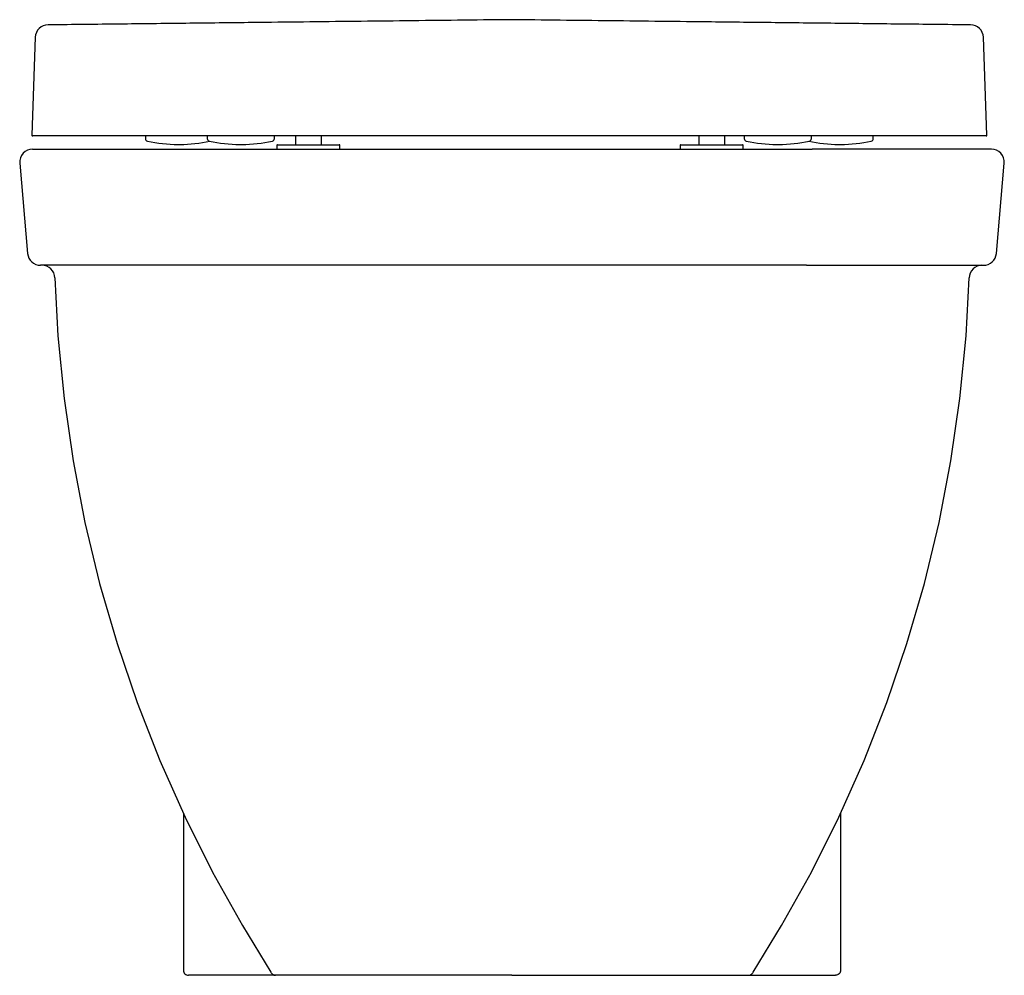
# Model space of a CAD drawing. Header units: millimetres. Extents: x 3674.884 to 3675.266, y 1710.333 to 1710.703.
import ezdxf

# ---------------------------------------------------------------- set-up
doc = ezdxf.new("R2010")
doc.units = ezdxf.units.MM
doc.layers.add('BLOCKS', color=3, linetype='Continuous')
doc.layers.add('SANINDUSA', color=3, linetype='Continuous')

msp = doc.modelspace()

# ---------------------------------------------------------------- linework, layer by layer
at = {"layer": 'BLOCKS'}
for p, q in [((3674.889494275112, 1710.652688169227), (3674.958955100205, 1710.652688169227)), ((3674.958955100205, 1710.652688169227), (3675.191452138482, 1710.652688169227)), ((3675.260912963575, 1710.652688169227), (3675.191452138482, 1710.652688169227)), ((3674.884513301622, 1710.647252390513), (3674.887575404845, 1710.612252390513)), ((3675.262831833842, 1710.612252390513), (3675.265893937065, 1710.647252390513)), ((3674.961110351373, 1710.607688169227), (3674.892556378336, 1710.607688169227)), ((3675.189296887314, 1710.607688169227), (3674.961110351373, 1710.607688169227)), ((3675.189296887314, 1710.607688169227), (3675.257850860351, 1710.607688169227)), ((3674.947936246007, 1710.395434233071), (3674.947936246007, 1710.334688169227)), ((3675.20247099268, 1710.395434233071), (3675.20247099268, 1710.334688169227)), ((3674.983187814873, 1710.332688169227), (3674.949925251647, 1710.332688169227)), ((3674.981792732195, 1710.333882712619), (3674.981937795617, 1710.33362023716)), ((3674.983628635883, 1710.332688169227), (3674.983187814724, 1710.332688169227)), ((3675.075203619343, 1710.332688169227), (3674.983627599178, 1710.332688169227)), ((3675.075203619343, 1710.332688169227), (3675.166779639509, 1710.332688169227)), ((3675.166778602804, 1710.332688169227), (3675.167219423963, 1710.332688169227)), ((3675.167219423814, 1710.332688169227), (3675.20048198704, 1710.332688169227)), ((3675.168614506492, 1710.333882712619), (3675.16846944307, 1710.33362023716))]:
    msp.add_line(p, q, dxfattribs=at)
at = {"layer": 'BLOCKS', "flags": 128}
for points in [[(3674.898122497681, 1710.602845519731), (3674.898000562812, 1710.60379660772), (3674.897699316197, 1710.604706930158), (3674.897229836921, 1710.605543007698), (3674.896609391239, 1710.606274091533), (3674.895860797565, 1710.606873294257), (3674.895011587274, 1710.607318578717), (3674.894092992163, 1710.607593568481), (3674.893138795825, 1710.607688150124)], [(3675.257268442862, 1710.607688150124), (3675.256312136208, 1710.607593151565), (3675.255391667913, 1710.607316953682), (3675.254541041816, 1710.606869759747), (3675.253791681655, 1710.606268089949), (3675.253171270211, 1710.605534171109), (3675.252702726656, 1710.604695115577), (3675.252403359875, 1710.603781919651), (3675.252284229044, 1710.602828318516)], [(3674.898122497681, 1710.602845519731), (3674.899294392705, 1710.580314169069), (3674.901669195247, 1710.556042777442), (3674.905163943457, 1710.531936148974), (3674.909765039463, 1710.508053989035), (3674.9154554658, 1710.484451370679), (3674.922212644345, 1710.461187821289), (3674.930009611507, 1710.438318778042), (3674.938811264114, 1710.415904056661), (3674.948575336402, 1710.394000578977), (3674.95924495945, 1710.3726698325), (3674.970747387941, 1710.351973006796), (3674.981798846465, 1710.333886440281)], [(3675.168608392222, 1710.333886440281), (3675.179659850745, 1710.351973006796), (3675.191162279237, 1710.3726698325), (3675.201831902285, 1710.394000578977), (3675.211595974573, 1710.415904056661), (3675.22039762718, 1710.438318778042), (3675.228194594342, 1710.461187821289), (3675.234951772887, 1710.484451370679), (3675.240642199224, 1710.508053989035), (3675.24524329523, 1710.531936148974), (3675.248738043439, 1710.556042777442), (3675.251112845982, 1710.580314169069), (3675.252249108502, 1710.602844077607)], [(3674.947936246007, 1710.334688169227), (3674.947974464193, 1710.334297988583), (3674.948087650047, 1710.333922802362), (3674.948271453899, 1710.333577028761), (3674.948518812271, 1710.333273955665), (3674.94882021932, 1710.333025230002), (3674.949164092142, 1710.332840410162), (3674.949537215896, 1710.332726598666), (3674.949925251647, 1710.332688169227)], [(3675.20247099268, 1710.334688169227), (3675.202432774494, 1710.334297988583), (3675.20231958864, 1710.333922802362), (3675.202135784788, 1710.333577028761), (3675.201888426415, 1710.333273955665), (3675.201587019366, 1710.333025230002), (3675.201243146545, 1710.332840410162), (3675.200870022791, 1710.332726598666), (3675.20048198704, 1710.332688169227)]]:
    msp.add_lwpolyline(points, dxfattribs=at)
at = {"layer": 'BLOCKS'}
for centre, radius, start, end in [((3674.889494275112, 1710.647688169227), 0.005000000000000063, 90, 185.0000000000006), ((3675.260912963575, 1710.647688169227), 0.005000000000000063, 354.9999999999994, 90), ((3674.892556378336, 1710.612688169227), 0.00500000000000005, 185.0000000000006, 270), ((3675.257850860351, 1710.612688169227), 0.00500000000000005, 270, 354.9999999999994), ((3674.983627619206, 1710.334688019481), 0.001999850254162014, 212.2604621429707, 269.9994261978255), ((3675.166778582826, 1710.334688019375), 0.001999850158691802, 270.0302739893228, 327.7444265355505)]:
    msp.add_arc(centre, radius, start, end, dxfattribs=at)
at = {"layer": 'SANINDUSA'}
for p, q in [((3674.895928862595, 1710.657815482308), (3674.895930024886, 1710.657815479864)), ((3674.933167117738, 1710.657815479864), (3674.933167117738, 1710.656788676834)), ((3674.957167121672, 1710.657815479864), (3674.957167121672, 1710.656788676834)), ((3674.983167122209, 1710.656788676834), (3674.983167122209, 1710.657815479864)), ((3674.991433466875, 1710.654458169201), (3674.991433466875, 1710.657815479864)), ((3675.001233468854, 1710.657815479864), (3675.001233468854, 1710.654458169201)), ((3675.147663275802, 1710.654458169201), (3675.147663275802, 1710.657815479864)), ((3675.15746327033, 1710.657815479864), (3675.15746327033, 1710.654458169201)), ((3675.165167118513, 1710.657815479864), (3675.165167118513, 1710.656788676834)), ((3675.19116711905, 1710.656788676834), (3675.19116711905, 1710.657815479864)), ((3675.215167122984, 1710.656788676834), (3675.215167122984, 1710.657815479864)), ((3675.252404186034, 1710.657815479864), (3675.252405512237, 1710.657815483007)), ((3674.945774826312, 1710.65449404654), (3674.946559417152, 1710.65449404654)), ((3674.969774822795, 1710.65449404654), (3674.970559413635, 1710.65449404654)), ((3674.984158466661, 1710.654158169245), (3674.984158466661, 1710.652688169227)), ((3674.984158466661, 1710.652688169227), (3674.991897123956, 1710.652688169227)), ((3674.984358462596, 1710.654358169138), (3674.991969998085, 1710.654358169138)), ((3674.991897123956, 1710.652688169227), (3675.008508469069, 1710.652688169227)), ((3674.991969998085, 1710.654358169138), (3675.008308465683, 1710.654358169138)), ((3675.008508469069, 1710.652688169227), (3675.008508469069, 1710.654158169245)), ((3675.140388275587, 1710.654158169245), (3675.140388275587, 1710.652688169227)), ((3675.140388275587, 1710.652688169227), (3675.164738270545, 1710.652688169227)), ((3675.140588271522, 1710.654358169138), (3675.16453827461, 1710.654358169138)), ((3675.164738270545, 1710.652688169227), (3675.164738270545, 1710.654158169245)), ((3675.177774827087, 1710.65449404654), (3675.178559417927, 1710.65449404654)), ((3675.20177482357, 1710.65449404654), (3675.20255941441, 1710.65449404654))]:
    msp.add_line(p, q, dxfattribs=at)
at = {"layer": 'SANINDUSA', "flags": 128}
for points in [[(3674.890500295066, 1710.695992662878), (3674.88983817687, 1710.677032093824), (3674.889176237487, 1710.658076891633)], [(3675.259158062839, 1710.658074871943), (3675.258496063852, 1710.677032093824), (3675.257833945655, 1710.695992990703)]]:
    msp.add_lwpolyline(points, dxfattribs=at)
at = {"layer": 'SANINDUSA'}
for centre, radius, start, end in [((3674.895497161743, 1710.695815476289), 0.005000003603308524, 89.9796880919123, 177.7947078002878), ((3675.252837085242, 1710.69581547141), 0.005000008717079, 2.136610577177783, 90.02687232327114), ((3674.889426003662, 1710.658065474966), 0.0002499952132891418, 173.8558463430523, 269.6874285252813), ((3674.934167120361, 1710.656788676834), 0.001000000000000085, 180, 257.271977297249), ((3674.94577482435, 1710.708178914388), 0.05368486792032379, 257.271977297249, 270), ((3674.946559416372, 1710.708178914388), 0.05368486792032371, 270, 282.4870701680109), ((3674.958167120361, 1710.656788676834), 0.001000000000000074, 180, 257.271977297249), ((3674.96977482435, 1710.708178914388), 0.05368486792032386, 257.271977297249, 270), ((3674.970559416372, 1710.708178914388), 0.05368486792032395, 270, 282.728022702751), ((3674.982167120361, 1710.656788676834), 0.001000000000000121, 282.728022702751, 0), ((3675.166167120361, 1710.656788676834), 0.001000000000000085, 180, 257.271977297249), ((3675.17777482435, 1710.708178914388), 0.05368486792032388, 257.271977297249, 270), ((3675.178559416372, 1710.708178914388), 0.05368486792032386, 270, 282.728022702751), ((3675.20177482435, 1710.708178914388), 0.05368486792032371, 257.5129298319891, 270), ((3675.190167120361, 1710.656788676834), 0.001000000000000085, 282.728022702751, 0), ((3675.202559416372, 1710.708178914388), 0.0536848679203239, 270, 282.728022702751), ((3675.214167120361, 1710.656788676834), 0.001000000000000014, 282.728022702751, 0), ((3675.258908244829, 1710.658065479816), 0.0002500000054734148, 269.883153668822, 2.721437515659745), ((3674.984358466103, 1710.654158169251), 0.0001999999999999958, 90, 180), ((3674.991533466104, 1710.654458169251), 0.0001000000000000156, 180, 270), ((3675.001133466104, 1710.654458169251), 0.0001000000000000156, 270, 0), ((3675.008308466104, 1710.654158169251), 0.0001999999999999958, 0, 90), ((3675.140588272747, 1710.654158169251), 0.0002000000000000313, 90, 180), ((3675.147763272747, 1710.654458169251), 9.999999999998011e-05, 180, 270), ((3675.157363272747, 1710.654458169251), 9.999999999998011e-05, 270, 0), ((3675.164538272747, 1710.654158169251), 0.0002000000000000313, 0, 90)]:
    msp.add_arc(centre, radius, start, end, dxfattribs=at)
for points, knots in [([(3675.074167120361, 1710.702815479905), (3675.067491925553, 1710.70274041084), (3675.054153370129, 1710.702590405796), (3675.034168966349, 1710.702365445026), (3675.014268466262, 1710.702140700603), (3674.994449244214, 1710.701916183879), (3674.972647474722, 1710.701668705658), (3674.948827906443, 1710.701398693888), (3674.922927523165, 1710.70110650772), (3674.905630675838, 1710.700912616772), (3674.895498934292, 1710.700815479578)], [0, 0, 0, 0, 0.1130112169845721, 0.2258220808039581, 0.3382466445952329, 0.4501399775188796, 0.5615356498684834, 0.707241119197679, 0.8533310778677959, 1, 1, 1, 1]), ([(3675.252834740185, 1710.700815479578), (3675.243096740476, 1710.700908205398), (3675.226583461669, 1710.701093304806), (3675.201855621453, 1710.701372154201), (3675.177173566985, 1710.701651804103), (3675.154231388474, 1710.701912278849), (3675.133002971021, 1710.702152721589), (3675.113453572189, 1710.702373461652), (3675.093823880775, 1710.702594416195), (3675.080723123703, 1710.70274174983), (3675.074167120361, 1710.702815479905)], [0, 0, 0, 0, 0.1400160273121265, 0.2795001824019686, 0.4186017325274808, 0.557832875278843, 0.6677625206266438, 0.7782006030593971, 0.8890050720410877, 1, 1, 1, 1]), ([(3675.258885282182, 1710.657815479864), (3675.258814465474, 1710.657815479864), (3675.258668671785, 1710.657815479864), (3675.257304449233, 1710.657815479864), (3675.255082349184, 1710.657815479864), (3675.251935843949, 1710.657815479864), (3675.247730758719, 1710.657815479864), (3675.242317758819, 1710.657815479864), (3675.235587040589, 1710.657815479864), (3675.227752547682, 1710.657815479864), (3675.219136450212, 1710.657815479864), (3675.209865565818, 1710.657815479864), (3675.200093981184, 1710.657815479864), (3675.189519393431, 1710.657815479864), (3675.178436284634, 1710.657815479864), (3675.166923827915, 1710.657815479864), (3675.155091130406, 1710.657815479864), (3675.142739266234, 1710.657815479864), (3675.129930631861, 1710.657815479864), (3675.116712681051, 1710.657815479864), (3675.103170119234, 1710.657815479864), (3675.089422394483, 1710.657815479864), (3675.076144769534, 1710.657815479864), (3675.063425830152, 1710.657815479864), (3675.051313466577, 1710.657815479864), (3675.039310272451, 1710.657815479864), (3675.027511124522, 1710.657815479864), (3675.015383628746, 1710.657815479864), (3675.00303061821, 1710.657815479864), (3674.990561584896, 1710.657815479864), (3674.978624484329, 1710.657815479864), (3674.96731150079, 1710.657815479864), (3674.956269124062, 1710.657815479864), (3674.945638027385, 1710.657815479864), (3674.935521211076, 1710.657815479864), (3674.92633816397, 1710.657815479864), (3674.918138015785, 1710.657815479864), (3674.910897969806, 1710.657815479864), (3674.904668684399, 1710.657815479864), (3674.899448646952, 1710.657815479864), (3674.895295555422, 1710.657815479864), (3674.892200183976, 1710.657815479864), (3674.89028842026, 1710.657815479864), (3674.88942508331, 1710.657815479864), (3674.889524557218, 1710.657815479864), (3674.889554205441, 1710.657815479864)], [0, 0, 0, 0, 0.02252967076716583, 0.04638289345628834, 0.07025766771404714, 0.09410675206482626, 0.1178863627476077, 0.1444541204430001, 0.1710958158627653, 0.197730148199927, 0.2242878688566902, 0.2480996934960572, 0.2719779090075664, 0.2958483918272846, 0.319649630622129, 0.341850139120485, 0.3641179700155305, 0.3863794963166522, 0.4085713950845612, 0.4308178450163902, 0.4531432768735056, 0.4754657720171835, 0.4977082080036, 0.5172156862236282, 0.5368031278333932, 0.5564203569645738, 0.5760126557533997, 0.5955242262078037, 0.6180943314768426, 0.6407674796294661, 0.66348520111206, 0.6861760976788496, 0.7087611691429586, 0.7340253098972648, 0.7593975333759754, 0.7848178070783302, 0.810211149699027, 0.8354930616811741, 0.8613747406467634, 0.887349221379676, 0.9133604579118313, 0.9393448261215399, 0.9652348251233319, 0.9896382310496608, 1, 1, 1, 1])]:
    msp.add_open_spline(points, degree=3, knots=knots, dxfattribs=at)

doc.saveas('drawing.dxf')
